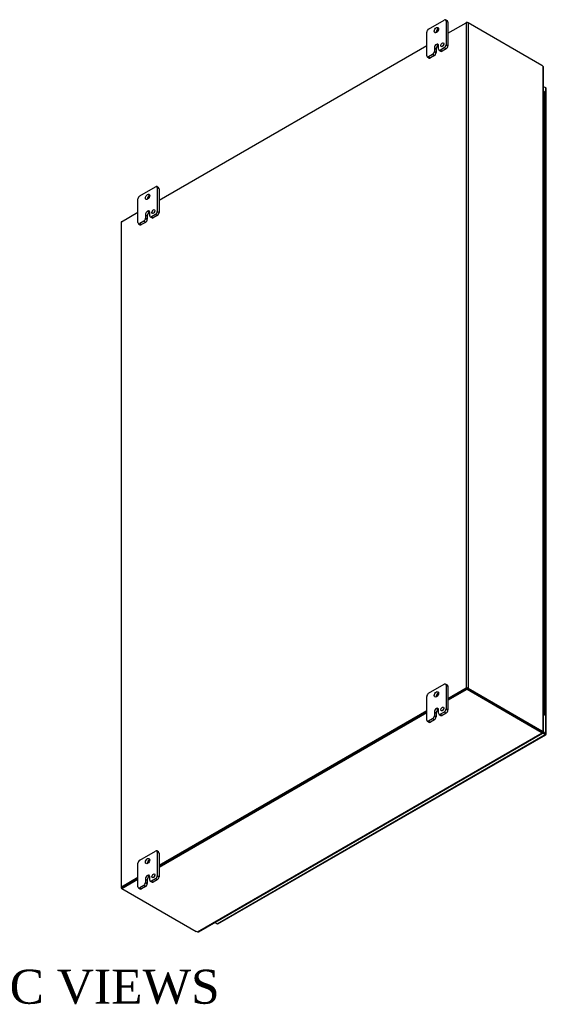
# Model space of a CAD drawing. Header units: inches. Extents: x 21 to 296, y 6 to 197.
# Tile 10 of 10: x 265 to 296, y 137 to 195. Entities that reach past the tile are written whole.
import ezdxf
from ezdxf.enums import TextEntityAlignment as Align

# ---------------------------------------------------------------- set-up
doc = ezdxf.new("R2010")
doc.units = ezdxf.units.IN
doc.header["$MEASUREMENT"] = 0
for name, color, linetype in [('COM48450', 7, 'CONTINUOUS'), ('COM70236-1', 7, 'CONTINUOUS'), ('COM71782-6', 7, 'CONTINUOUS'), ('DEFAULT', 7, 'CONTINUOUS'), ('FET07710', 7, 'CONTINUOUS'), ('HNG10620-56B', 7, 'CONTINUOUS'), ('HNG10620-56C', 7, 'CONTINUOUS'), ('HNG10620-56P', 7, 'CONTINUOUS')]:
    doc.layers.add(name, color=color, linetype=linetype)
doc.styles.add('SEACAD_TIMES_NEW_ROMAN', font='times.ttf')

msp = doc.modelspace()

# ---------------------------------------------------------------- linework, layer by layer
at = {"layer": 'COM48450', "color": 7}
for p, q in [((290, 194.152), (291.07, 194.77)), ((291.07, 194.77), (291.07, 155.672)), ((291.192, 194.77), (291.192, 155.672)), ((295.529, 192.266), (291.192, 194.77)), ((273.029, 184.354), (288.762, 193.437)), ((295.595, 153.149), (295.595, 192.208)), ((295.621, 153.134), (295.621, 192.152)), ((270.827, 183.083), (271.792, 183.639)), ((270.802, 183.047), (270.802, 143.95)), ((270.827, 143.985), (270.827, 183.083)), ((291.07, 155.672), (290, 155.054)), ((291.111, 155.648), (290, 155.007)), ((291.151, 155.648), (295.488, 153.145)), ((291.192, 155.672), (295.529, 153.168)), ((288.762, 154.34), (273.029, 145.256)), ((288.762, 154.293), (273.029, 145.209)), ((295.529, 153.168), (295.488, 153.145)), ((295.555, 153.125), (295.595, 153.149)), ((295.584, 153.134), (295.595, 153.128)), ((295.595, 153.128), (295.584, 153.134)), ((295.593, 153.134), (295.619, 153.131)), ((271.792, 144.542), (270.827, 143.985)), ((271.792, 144.495), (270.868, 143.961)), ((270.848, 143.903), (270.827, 143.914))]:
    msp.add_line(p, q, dxfattribs=at)
for centre, radius, start, end in [((295.546, 192.152), 0.0746, 0.32324, 48.80023), ((295.59, 153.056), 0.0781, 87.60937, 112.65322), ((295.6, 153.177), 0.0494, 264.09961, 291.63394)]:
    msp.add_arc(centre, radius, start, end, dxfattribs=at)
for centre, major_axis, start_param, end_param in [((291.131, 194.734), (-0.0864, 0), 3.926991, 5.497787), ((295.529, 192.103), (-0.1, 0.173), 5.006396, 5.497787), ((270.888, 183.047), (0.0864, 0), 2.356194, 3.141593), ((291.131, 155.637), (0.0864, 0), 0.785398, 2.356194), ((295.488, 153.308), (0.1, -0.173), 5.497787, 5.989178), ((295.529, 153.331), (0.1, -0.173), 5.497787, 5.989178), ((270.888, 143.95), (0.0864, 0), 2.356194, 3.926991)]:
    msp.add_ellipse(centre, major_axis=major_axis, ratio=0.57735, start_param=start_param, end_param=end_param, dxfattribs=at)
msp.add_open_spline([(295.595, 153.149), (295.597, 153.149), (295.599, 153.148), (295.602, 153.147), (295.605, 153.146), (295.608, 153.145), (295.611, 153.144), (295.613, 153.142), (295.615, 153.141), (295.616, 153.14), (295.618, 153.139), (295.62, 153.136), (295.621, 153.134), (295.62, 153.132), (295.619, 153.131), (295.619, 153.131)], degree=3, knots=[0, 0, 0, 0, 0.058839, 0.117335, 0.175479, 0.233264, 0.290679, 0.347718, 0.404373, 0.460635, 0.516498, 0.640635, 0.762642, 0.882451, 1, 1, 1, 1], dxfattribs=at)
at = {"layer": 'COM70236-1', "color": 7}
for p, q in [((291.131, 194.805), (291.07, 194.77)), ((291.131, 194.784), (291.131, 194.805)), ((291.131, 194.805), (291.192, 194.77)), ((290, 155.007), (291.131, 155.66)), ((291.131, 155.66), (291.131, 155.613)), ((291.131, 155.66), (295.488, 153.145)), ((290, 154.96), (291.131, 155.613)), ((291.131, 155.613), (295.488, 153.098)), ((273.029, 145.209), (288.762, 154.293)), ((273.029, 145.162), (288.762, 154.246)), ((275.288, 141.358), (295.538, 153.049)), ((275.349, 141.364), (295.563, 153.035)), ((295.488, 153.145), (295.488, 153.098)), ((295.538, 153.096), (295.538, 153.049)), ((295.556, 153.06), (295.545, 153.066)), ((295.545, 153.066), (295.556, 153.06)), ((295.55, 153.059), (295.565, 153.038)), ((270.848, 143.95), (271.792, 144.495)), ((270.848, 143.903), (271.792, 144.448)), ((270.848, 143.95), (270.848, 143.903)), ((270.848, 143.903), (275.205, 141.387))]:
    msp.add_line(p, q, dxfattribs=at)
for centre, radius, start, end in [((295.615, 153.1), 0.0781, 187.34678, 212.39063), ((295.517, 153.031), 0.0481, 7.97366, 36.2928), ((275.312, 141.429), 0.075, 251.36763, 299.58129)]:
    msp.add_arc(centre, radius, start, end, dxfattribs=at)
for centre, major_axis, start_param, end_param in [((295.346, 153.063), (0.2, 0), 0.294007, 0.785398), ((295.346, 153.016), (0.2, 0), 0.294007, 0.785398), ((275.346, 141.469), (-0.2, 0), 0.785398, 1.276789)]:
    msp.add_ellipse(centre, major_axis=major_axis, ratio=0.57735, start_param=start_param, end_param=end_param, dxfattribs=at)
msp.add_open_spline([(295.538, 153.049), (295.542, 153.045), (295.546, 153.042), (295.552, 153.037), (295.555, 153.036), (295.56, 153.034), (295.562, 153.034), (295.564, 153.035), (295.565, 153.037), (295.565, 153.038)], degree=3, knots=[0, 0, 0, 0, 0.25, 0.25, 0.5, 0.5, 0.75, 0.75, 1, 1, 1, 1], dxfattribs=at)
at = {"layer": 'COM71782-6', "color": 7}
for p, q in [((295.75, 190.94), (295.621, 191.014)), ((295.75, 153.015), (295.75, 190.94)), ((295.775, 152.979), (295.775, 190.905)), ((276.451, 141.825), (295.709, 152.944)), ((276.494, 141.821), (295.752, 152.94)), ((295.361, 153.239), (295.343, 153.228)), ((295.361, 153.261), (295.361, 153.239)), ((295.361, 153.239), (295.75, 153.015)), ((295.538, 153.09), (295.709, 152.991)), ((295.709, 152.991), (295.538, 153.09)), ((295.709, 152.944), (295.557, 153.031)), ((295.709, 152.991), (295.709, 152.991)), ((295.709, 152.991), (295.709, 152.991)), ((295.709, 152.991), (295.75, 152.968)), ((295.767, 152.958), (295.709, 152.991)), ((295.767, 152.958), (295.709, 152.991)), ((276.299, 141.913), (276.451, 141.825))]:
    msp.add_line(p, q, dxfattribs=at)
for centre, major_axis, ratio, start_param, end_param in [((295.689, 190.905), (-0.0864, 0), 0.57735, 3.141593, 3.926991), ((295.689, 153.003), (-0.0288, 0.0166), 0.000948, 2.356741, 3.927537), ((295.689, 153.003), (-0.0288, 0.0166), 0.000948, 2.355648, 3.926445), ((295.709, 153.015), (-0.0432, 0.0748), 0.57735, 2.356194, 3.587154), ((295.689, 152.979), (-0.0864, 0), 0.57735, 2.696031, 3.926991), ((295.689, 153.003), (0.0864, -0.0498), 0.000948, -0.784852, -0.445015), ((295.689, 153.003), (0.0863, -0.0499), 0.000948, 0.445015, 0.784852), ((276.451, 141.896), (-0.0432, 0.0748), 0.57735, 2.356194, 3.141593)]:
    msp.add_ellipse(centre, major_axis=major_axis, ratio=ratio, start_param=start_param, end_param=end_param, dxfattribs=at)
at = {"layer": 'FET07710', "color": 7}
for p, q in [((288.868, 194.403), (289.788, 194.933)), ((289.968, 194.88), (289.863, 194.941)), ((289.894, 194.872), (289.894, 193.484)), ((290, 194.811), (289.894, 194.872)), ((290, 194.811), (290, 193.423)), ((288.762, 192.831), (288.762, 194.219)), ((289.205, 193.29), (289.205, 193.086)), ((289.205, 193.29), (289.311, 193.229)), ((289.311, 193.229), (289.311, 193.025)), ((289.328, 193.504), (289.328, 193.504)), ((289.328, 193.504), (289.434, 193.443)), ((289.328, 193.504), (289.434, 193.443)), ((289.434, 193.443), (289.434, 193.443)), ((289.452, 193.229), (289.452, 193.433)), ((289.788, 193.3), (289.558, 193.168)), ((289.893, 193.239), (289.664, 193.107)), ((289.893, 193.239), (289.788, 193.3)), ((289.894, 193.484), (290, 193.423)), ((288.793, 192.762), (288.899, 192.701)), ((289.099, 192.903), (288.868, 192.77)), ((288.868, 192.77), (288.974, 192.709)), ((289.204, 192.842), (288.974, 192.709)), ((289.204, 192.842), (289.099, 192.903)), ((289.205, 193.086), (289.311, 193.025)), ((289.483, 193.16), (289.589, 193.099)), ((289.558, 193.168), (289.664, 193.107)), ((271.898, 184.605), (272.817, 185.135)), ((272.998, 185.082), (272.892, 185.143)), ((272.923, 185.074), (272.923, 183.686)), ((273.029, 185.013), (272.923, 185.074)), ((273.029, 185.013), (273.029, 183.625)), ((271.792, 183.033), (271.792, 184.421)), ((272.234, 183.492), (272.234, 183.288)), ((272.234, 183.492), (272.34, 183.431)), ((272.34, 183.431), (272.34, 183.227)), ((272.358, 183.706), (272.358, 183.706)), ((272.358, 183.706), (272.464, 183.645)), ((272.358, 183.706), (272.463, 183.645)), ((272.464, 183.645), (272.463, 183.645)), ((272.481, 183.431), (272.481, 183.635)), ((272.817, 183.502), (272.587, 183.37)), ((272.923, 183.441), (272.693, 183.309)), ((272.923, 183.441), (272.817, 183.502)), ((272.923, 183.686), (273.029, 183.625)), ((271.823, 182.964), (271.929, 182.903)), ((272.128, 183.105), (271.898, 182.972)), ((271.898, 182.972), (272.004, 182.911)), ((272.234, 183.044), (272.004, 182.911)), ((272.234, 183.044), (272.128, 183.105)), ((272.234, 183.288), (272.34, 183.227)), ((272.512, 183.362), (272.618, 183.301)), ((272.587, 183.37), (272.693, 183.309)), ((288.868, 155.374), (289.788, 155.905)), ((289.968, 155.851), (289.863, 155.912)), ((289.894, 155.844), (289.894, 154.456)), ((290, 155.783), (289.894, 155.844)), ((290, 155.783), (290, 154.394)), ((288.762, 153.802), (288.762, 155.19)), ((289.328, 154.476), (289.328, 154.475)), ((289.328, 154.476), (289.434, 154.415)), ((289.328, 154.475), (289.434, 154.414)), ((289.205, 154.262), (289.205, 154.058)), ((289.205, 154.262), (289.311, 154.201)), ((289.205, 154.058), (289.311, 153.997)), ((289.311, 154.201), (289.311, 153.997)), ((289.434, 154.415), (289.434, 154.414)), ((289.452, 154.2), (289.452, 154.404)), ((289.483, 154.132), (289.589, 154.071)), ((289.788, 154.272), (289.558, 154.139)), ((289.558, 154.139), (289.664, 154.078)), ((289.893, 154.211), (289.664, 154.078)), ((289.893, 154.211), (289.788, 154.272)), ((289.894, 154.456), (290, 154.394)), ((288.793, 153.734), (288.899, 153.673)), ((289.099, 153.874), (288.868, 153.741)), ((288.868, 153.741), (288.974, 153.68)), ((289.204, 153.813), (288.974, 153.68)), ((289.204, 153.813), (289.099, 153.874)), ((271.898, 145.576), (272.817, 146.107)), ((272.998, 146.053), (272.892, 146.114)), ((272.923, 146.046), (272.923, 144.658)), ((273.029, 145.985), (272.923, 146.046)), ((273.029, 145.985), (273.029, 144.597)), ((271.792, 144.004), (271.792, 145.392)), ((272.358, 144.678), (272.358, 144.678)), ((272.358, 144.678), (272.464, 144.617)), ((272.358, 144.678), (272.463, 144.616)), ((272.923, 144.658), (273.029, 144.597)), ((272.128, 144.076), (271.898, 143.943)), ((272.234, 144.015), (272.128, 144.076)), ((272.234, 144.464), (272.234, 144.26)), ((272.234, 144.464), (272.34, 144.403)), ((272.234, 144.26), (272.34, 144.199)), ((272.34, 144.403), (272.34, 144.199)), ((272.464, 144.617), (272.463, 144.616)), ((272.481, 144.402), (272.481, 144.606)), ((272.512, 144.334), (272.618, 144.273)), ((272.817, 144.474), (272.587, 144.341)), ((272.587, 144.341), (272.693, 144.28)), ((272.923, 144.413), (272.693, 144.28)), ((272.923, 144.413), (272.817, 144.474)), ((271.823, 143.936), (271.929, 143.875)), ((271.898, 143.943), (272.004, 143.882)), ((272.234, 144.015), (272.004, 143.882))]:
    msp.add_line(p, q, dxfattribs=at)
for centre, major_axis, start_param, end_param in [((288.868, 194.28), (0.075, 0.13), 0.785398, 2.356194), ((289.434, 194.28), (0.087, 0.152), 0.649107, 2.492486), ((289.788, 194.811), (-0.075, -0.13), 2.356194, 3.926991), ((289.893, 194.75), (-0.075, -0.13), 2.356194, 3.141593), ((289.328, 193.362), (0.087, 0.151), 0.785398, 2.356194), ((289.434, 193.301), (0.087, 0.151), 0.785398, 2.356194), ((289.328, 193.362), (-0.087, -0.151), 2.356194, 3.926991), ((289.434, 193.301), (-0.087, -0.151), 3.793313, 3.926991), ((289.779, 193.418), (0.062, 0.108), 1.008936, 2.132657), ((289.788, 193.423), (-0.075, -0.13), 0.785398, 2.356194), ((289.893, 193.362), (0.075, 0.13), 3.926991, 5.497787), ((288.868, 192.892), (0.075, 0.13), 2.356194, 3.926991), ((288.974, 192.831), (0.075, 0.13), 3.141593, 3.926991), ((289.099, 193.025), (-0.075, -0.13), 0.785398, 2.356194), ((289.204, 192.964), (0.075, 0.13), 3.926991, 5.497787), ((289.558, 193.29), (0.075, 0.13), 2.356194, 3.926991), ((289.664, 193.229), (0.075, 0.13), 3.141593, 3.926991), ((272.817, 185.013), (-0.075, -0.13), 2.356194, 3.926991), ((271.898, 184.482), (0.075, 0.13), 0.785398, 2.356194), ((272.463, 184.482), (0.088, 0.152), 0.649107, 2.492486), ((272.923, 184.952), (-0.075, -0.13), 2.356194, 3.141593), ((272.358, 183.564), (0.087, 0.151), 0.785398, 2.356194), ((272.463, 183.503), (0.087, 0.151), 0.785398, 2.356194), ((272.358, 183.564), (-0.087, -0.151), 2.356194, 3.926991), ((272.464, 183.503), (-0.087, -0.151), 3.793313, 3.926991), ((272.587, 183.492), (0.075, 0.13), 2.356194, 3.926991), ((272.808, 183.62), (0.063, 0.108), 1.008936, 2.132657), ((272.817, 183.625), (-0.075, -0.13), 0.785398, 2.356194), ((272.923, 183.564), (0.075, 0.13), 3.926991, 5.497787), ((271.898, 183.094), (0.075, 0.13), 2.356194, 3.926991), ((272.004, 183.033), (0.075, 0.13), 3.141593, 3.926991), ((272.128, 183.227), (-0.075, -0.13), 0.785398, 2.356194), ((272.234, 183.166), (0.075, 0.13), 3.926991, 5.497787), ((272.693, 183.431), (0.075, 0.13), 3.141593, 3.926991), ((289.788, 155.782), (-0.075, -0.13), 2.356194, 3.926991), ((289.893, 155.721), (-0.075, -0.13), 2.356194, 3.141593), ((288.868, 155.252), (0.075, 0.13), 0.785398, 2.356194), ((289.434, 155.252), (0.087, 0.152), 0.649107, 2.492486), ((289.328, 154.333), (0.087, 0.151), 0.785398, 2.356194), ((289.328, 154.333), (-0.087, -0.151), 2.356194, 3.926991), ((289.779, 154.389), (0.063, 0.108), 1.008936, 2.132657), ((289.099, 153.997), (-0.075, -0.13), 0.785398, 2.356194), ((289.204, 153.935), (0.075, 0.13), 3.926991, 5.497787), ((289.434, 154.272), (0.087, 0.151), 0.785398, 2.356194), ((289.434, 154.272), (-0.087, -0.151), 3.793313, 3.926991), ((289.558, 154.262), (0.075, 0.13), 2.356194, 3.926991), ((289.664, 154.2), (0.075, 0.13), 3.141593, 3.926991), ((289.788, 154.394), (-0.075, -0.13), 0.785398, 2.356194), ((289.893, 154.333), (0.075, 0.13), 3.926991, 5.497787), ((288.868, 153.864), (0.075, 0.13), 2.356194, 3.926991), ((288.974, 153.803), (0.075, 0.13), 3.141593, 3.926991), ((272.817, 145.984), (-0.075, -0.13), 2.356194, 3.926991), ((272.923, 145.923), (-0.075, -0.13), 2.356194, 3.141593), ((271.898, 145.454), (0.075, 0.13), 0.785398, 2.356194), ((272.463, 145.454), (0.087, 0.152), 0.649107, 2.492486), ((272.358, 144.535), (0.087, 0.151), 0.785398, 2.356194), ((272.358, 144.535), (-0.087, -0.151), 2.356194, 3.926991), ((272.808, 144.591), (0.062, 0.108), 1.008936, 2.132657), ((272.817, 144.596), (-0.075, -0.13), 0.785398, 2.356194), ((272.128, 144.199), (-0.075, -0.13), 0.785398, 2.356194), ((272.234, 144.137), (0.075, 0.13), 3.926991, 5.497787), ((272.463, 144.474), (0.087, 0.151), 0.785398, 2.356194), ((272.464, 144.474), (-0.087, -0.151), 3.793313, 3.926991), ((272.587, 144.464), (0.075, 0.13), 2.356194, 3.926991), ((272.693, 144.403), (0.075, 0.13), 3.141593, 3.926991), ((272.923, 144.535), (0.075, 0.13), 3.926991, 5.497787), ((271.898, 144.066), (0.075, 0.13), 2.356194, 3.926991), ((272.004, 144.005), (0.075, 0.13), 3.141593, 3.926991)]:
    msp.add_ellipse(centre, major_axis=major_axis, ratio=0.57735, start_param=start_param, end_param=end_param, dxfattribs=at)
for centre, major_axis in [((289.328, 194.341), (0.088, 0.152)), ((289.673, 193.479), (0.062, 0.108)), ((272.358, 184.543), (0.088, 0.152)), ((272.702, 183.681), (0.062, 0.108)), ((289.328, 155.313), (0.088, 0.152)), ((289.673, 154.45), (0.063, 0.108)), ((272.358, 145.515), (0.087, 0.152)), ((272.702, 144.653), (0.062, 0.108))]:
    msp.add_ellipse(centre, major_axis=major_axis, ratio=0.57735, dxfattribs=at)
at = {"layer": 'HNG10620-56B', "color": 7}
for p, q in [((295.679, 189.398), (295.679, 190.051)), ((295.679, 188.091), (295.679, 188.744)), ((295.679, 186.785), (295.679, 187.438)), ((295.679, 185.478), (295.679, 186.132)), ((295.679, 184.172), (295.679, 184.825)), ((295.679, 182.866), (295.679, 183.519)), ((295.679, 181.559), (295.679, 182.212)), ((295.679, 180.253), (295.679, 180.906)), ((295.679, 178.946), (295.679, 179.6)), ((295.679, 177.64), (295.679, 178.293)), ((295.679, 176.334), (295.679, 176.987)), ((295.679, 175.027), (295.679, 175.68)), ((295.679, 173.721), (295.679, 174.374)), ((295.679, 172.414), (295.679, 173.068)), ((295.679, 171.108), (295.679, 171.761)), ((295.679, 169.802), (295.679, 170.455)), ((295.679, 168.495), (295.679, 169.149)), ((295.679, 167.189), (295.679, 167.842)), ((295.679, 165.883), (295.679, 166.536)), ((295.679, 164.576), (295.679, 165.229)), ((295.679, 163.27), (295.679, 163.923)), ((295.679, 161.963), (295.679, 162.617)), ((295.679, 160.657), (295.679, 161.31)), ((295.679, 159.351), (295.679, 160.004)), ((295.679, 158.044), (295.679, 158.697)), ((295.679, 156.738), (295.679, 157.391)), ((295.679, 155.431), (295.679, 156.085)), ((295.679, 154.125), (295.679, 154.778))]:
    msp.add_line(p, q, dxfattribs=at)
for centre, major_axis, start_param, end_param in [((295.556, 190.051), (-0.123, 0), 3.141593, 4.157881), ((295.556, 189.398), (-0.123, 0), 3.141593, 4.157881), ((295.556, 188.744), (-0.123, 0), 3.141593, 4.157881), ((295.556, 188.091), (-0.123, 0), 3.141593, 4.157881), ((295.556, 187.438), (-0.123, 0), 3.141593, 4.157881), ((295.556, 186.785), (-0.123, 0), 3.141593, 4.157881), ((295.556, 186.132), (-0.123, 0), 3.141593, 4.157881), ((295.556, 185.478), (-0.123, 0), 3.141593, 4.157881), ((295.556, 184.825), (-0.123, 0), 3.141593, 4.157881), ((295.556, 184.172), (-0.123, 0), 3.141593, 4.157881), ((295.556, 183.519), (-0.123, 0), 3.141593, 4.157881), ((295.556, 182.866), (-0.123, 0), 3.141593, 4.157881), ((295.556, 182.212), (-0.123, 0), 3.141593, 4.157881), ((295.556, 181.559), (-0.123, 0), 3.141593, 4.157881), ((295.556, 180.906), (-0.123, 0), 3.141593, 4.157881), ((295.556, 180.253), (-0.123, 0), 3.141593, 4.157881), ((295.556, 179.6), (-0.123, 0), 3.141593, 4.157881), ((295.556, 178.946), (-0.123, 0), 3.141593, 4.157881), ((295.556, 178.293), (-0.123, 0), 3.141593, 4.157881), ((295.556, 177.64), (-0.123, 0), 3.141593, 4.157881), ((295.556, 176.987), (-0.123, 0), 3.141593, 4.157881), ((295.556, 176.334), (-0.123, 0), 3.141593, 4.157881), ((295.556, 175.68), (-0.123, 0), 3.141593, 4.157881), ((295.556, 175.027), (-0.123, 0), 3.141593, 4.157881), ((295.556, 174.374), (-0.123, 0), 3.141593, 4.157881), ((295.556, 173.721), (-0.123, 0), 3.141593, 4.157881), ((295.556, 173.068), (-0.123, 0), 3.141593, 4.157881), ((295.556, 172.414), (-0.123, 0), 3.141593, 4.157881), ((295.556, 171.761), (-0.123, 0), 3.141593, 4.157881), ((295.556, 171.108), (-0.123, 0), 3.141593, 4.157881), ((295.556, 170.455), (-0.123, 0), 3.141593, 4.157881), ((295.556, 169.802), (-0.123, 0), 3.141593, 4.157881), ((295.556, 169.149), (-0.123, 0), 3.141593, 4.157881), ((295.556, 168.495), (-0.123, 0), 3.141593, 4.157881), ((295.556, 167.842), (-0.123, 0), 3.141593, 4.157881), ((295.556, 167.189), (-0.123, 0), 3.141593, 4.157881), ((295.556, 166.536), (-0.123, 0), 3.141593, 4.157881), ((295.556, 165.883), (-0.123, 0), 3.141593, 4.157881), ((295.556, 165.229), (-0.123, 0), 3.141593, 4.157881), ((295.556, 164.576), (-0.123, 0), 3.141593, 4.157881), ((295.556, 163.923), (-0.123, 0), 3.141593, 4.157881), ((295.556, 163.27), (-0.123, 0), 3.141593, 4.157881), ((295.556, 162.617), (-0.123, 0), 3.141593, 4.157881), ((295.556, 161.963), (-0.123, 0), 3.141593, 4.157881), ((295.556, 161.31), (-0.123, 0), 3.141593, 4.157881), ((295.556, 160.657), (-0.123, 0), 3.141593, 4.157881), ((295.556, 160.004), (-0.123, 0), 3.141593, 4.157881), ((295.556, 159.351), (-0.123, 0), 3.141593, 4.157881), ((295.556, 158.697), (-0.123, 0), 3.141593, 4.157881), ((295.556, 158.044), (-0.123, 0), 3.141593, 4.157881), ((295.556, 157.391), (-0.123, 0), 3.141593, 4.157881), ((295.556, 156.738), (-0.123, 0), 3.141593, 4.157881), ((295.556, 156.085), (-0.123, 0), 3.141593, 4.157881), ((295.556, 155.431), (-0.123, 0), 3.141593, 4.157881), ((295.556, 154.778), (-0.123, 0), 3.141593, 4.157881), ((295.556, 154.125), (-0.123, 0), 2.125304, 4.157881), ((295.556, 154.125), (-0.075, 0), 2.612966, 3.670219)]:
    msp.add_ellipse(centre, major_axis=major_axis, ratio=0.57735, start_param=start_param, end_param=end_param, dxfattribs=at)
at = {"layer": 'HNG10620-56C', "color": 7}
for p, q in [((295.679, 190.051), (295.679, 190.704)), ((295.679, 188.744), (295.679, 189.398)), ((295.679, 187.438), (295.679, 188.091)), ((295.679, 186.132), (295.679, 186.785)), ((295.679, 184.825), (295.679, 185.478)), ((295.679, 183.519), (295.679, 184.172)), ((295.679, 182.212), (295.679, 182.866)), ((295.679, 180.906), (295.679, 181.559)), ((295.679, 179.6), (295.679, 180.253)), ((295.679, 178.293), (295.679, 178.946)), ((295.679, 176.987), (295.679, 177.64)), ((295.679, 175.68), (295.679, 176.334)), ((295.679, 174.374), (295.679, 175.027)), ((295.679, 173.068), (295.679, 173.721)), ((295.679, 171.761), (295.679, 172.414)), ((295.679, 170.455), (295.679, 171.108)), ((295.679, 169.149), (295.679, 169.802)), ((295.679, 167.842), (295.679, 168.495)), ((295.679, 166.536), (295.679, 167.189)), ((295.679, 165.229), (295.679, 165.883)), ((295.679, 163.923), (295.679, 164.576)), ((295.679, 162.617), (295.679, 163.27)), ((295.679, 161.31), (295.679, 161.963)), ((295.679, 160.004), (295.679, 160.657)), ((295.679, 158.697), (295.679, 159.351)), ((295.679, 157.391), (295.679, 158.044)), ((295.679, 156.085), (295.679, 156.738)), ((295.679, 154.778), (295.679, 155.431))]:
    msp.add_line(p, q, dxfattribs=at)
for centre in [(295.556, 190.704), (295.556, 190.051), (295.556, 189.398), (295.556, 188.744), (295.556, 188.091), (295.556, 187.438), (295.556, 186.785), (295.556, 186.132), (295.556, 185.478), (295.556, 184.825), (295.556, 184.172), (295.556, 183.519), (295.556, 182.866), (295.556, 182.212), (295.556, 181.559), (295.556, 180.906), (295.556, 180.253), (295.556, 179.6), (295.556, 178.946), (295.556, 178.293), (295.556, 177.64), (295.556, 176.987), (295.556, 176.334), (295.556, 175.68), (295.556, 175.027), (295.556, 174.374), (295.556, 173.721), (295.556, 173.068), (295.556, 172.414), (295.556, 171.761), (295.556, 171.108), (295.556, 170.455), (295.556, 169.802), (295.556, 169.149), (295.556, 168.495), (295.556, 167.842), (295.556, 167.189), (295.556, 166.536), (295.556, 165.883), (295.556, 165.229), (295.556, 164.576), (295.556, 163.923), (295.556, 163.27), (295.556, 162.617), (295.556, 161.963), (295.556, 161.31), (295.556, 160.657), (295.556, 160.004), (295.556, 159.351), (295.556, 158.697), (295.556, 158.044), (295.556, 157.391), (295.556, 156.738), (295.556, 156.085), (295.556, 155.431), (295.556, 154.778)]:
    msp.add_ellipse(centre, major_axis=(0.123, 0), ratio=0.57735, start_param=0, end_param=1.016289, dxfattribs=at)
at = {"layer": 'HNG10620-56P', "color": 7}
msp.add_ellipse((295.556, 154.125), major_axis=(-0.075, 0), ratio=0.57735, start_param=2.612966, end_param=3.670219, dxfattribs=at)

# ---------------------------------------------------------------- texts
at = {"layer": 'DEFAULT', "color": 7, "style": 'SEACAD_TIMES_NEW_ROMAN'}
msp.add_text('ISOMETRIC VIEWS', height=2, dxfattribs=at).set_placement((249.99, 139.135), align=Align.TOP_LEFT)

doc.saveas('drawing.dxf')
